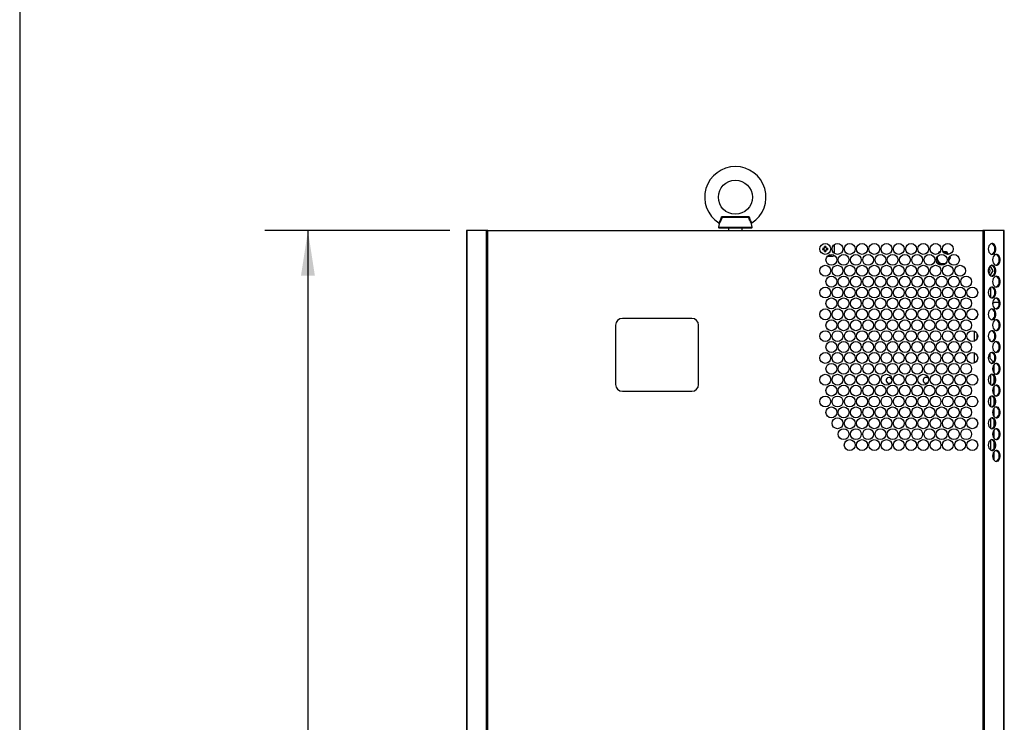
# Model space of a CAD drawing. Header units: millimetres. Extents: x 6 to 273, y 6 to 210.
# Tile 2 of 30: x 6 to 79, y 106 to 158. Entities that reach past the tile are written whole.
import ezdxf

# ---------------------------------------------------------------- set-up
doc = ezdxf.new("R2010")
doc.units = ezdxf.units.MM
doc.layers.add('DIMENSIONS', color=140, linetype='Continuous', lineweight=25)
doc.layers.add('TEXT', color=140, linetype='Continuous', lineweight=25)
doc.styles.add('SLDTEXTSTYLE0', font='TXT', dxfattribs={"width": 0.7})
doc.dimstyles.new('SLDDIMSTYLE0', dxfattribs={"dimtxt": 2.158008, "dimasz": 3.302, "dimexe": 0, "dimexo": 0.0625, "dimgap": 0.539502, "dimtad": 0, "dimtih": 1, "dimtoh": 1, "dimlfac": 10, "dimrnd": 1e-09, "dimzin": 4, "dimdsep": 46, "dimtxsty": 'SLDTEXTSTYLE0', "dimsah": 1, "dimcen": 0.09, "dimadec": 0, "dimazin": 1, "dimtfac": 1, "dimtofl": 0, "dimtmove": 0, "dimatfit": 3, "dimfxl": 0, "dimfrac": 2, "dimtolj": 1, "dimtzin": 12, "dimarcsym": 0})

# ---------------------------------------------------------------- blocks, each defined once
blk = doc.blocks.new('_D')
at = {"layer": 'DIMENSIONS'}
for p, q in [((37.938, 142.466), (24.342, 142.466)), ((27.517, 142.466), (27.517, 97.662)), ((23.413, 93.749), (22.688, 93.749)), ((22.688, 93.749), (22.688, 90.319)), ((31.621, 93.749), (32.345, 93.749)), ((32.345, 93.749), (32.345, 90.319)), ((22.688, 90.319), (23.413, 90.319)), ((27.517, 44.466), (27.517, 89.836)), ((32.345, 90.319), (31.621, 90.319)), ((37.938, 44.466), (24.342, 44.466))]:
    blk.add_line(p, q, dxfattribs=at)
for points in [[(27.517, 142.466), (27.009, 139.164), (28.025, 139.164)], [(27.517, 44.466), (28.025, 47.768), (27.009, 47.768)]]:
    blk.add_solid(points, dxfattribs=at)
at = {"layer": 'DIMENSIONS', "char_height": 2.1167, "attachment_point": 1, "style": 'SLDTEXTSTYLE0'}
for s, insert in [('980.0', (23.413, 96.961)), ('38.58', (23.413, 93.048))]:
    blk.add_mtext(s, dxfattribs=dict(at, insert=insert))

msp = doc.modelspace()

# ---------------------------------------------------------------- linework, layer by layer
for p, q in [((57.9654, 143.4634), (57.9869, 143.4693)), ((59.8234, 143.4693), (59.8448, 143.4634)), ((39.1551, 142.4663), (39.1551, 44.4663)), ((39.2079, 142.4663), (39.1551, 142.4663)), ((39.2079, 44.4663), (39.2079, 142.4663)), ((40.6024, 142.4663), (39.2079, 142.4663)), ((40.6024, 142.4663), (40.6024, 44.4663)), ((40.7297, 142.4663), (40.6024, 142.4663)), ((40.7297, 44.4663), (40.7297, 142.4663)), ((40.7297, 142.4663), (77.0806, 142.4663)), ((57.7094, 142.9737), (57.6655, 142.7249)), ((57.6655, 142.7249), (60.1448, 142.7249)), ((57.7147, 142.6663), (60.0955, 142.6663)), ((58.4051, 142.6663), (58.4051, 142.4663)), ((59.4051, 142.4663), (59.4051, 142.6663)), ((60.0955, 142.6663), (60.0956, 142.6663)), ((60.1448, 142.7249), (60.1009, 142.9737)), ((77.0806, 142.4663), (77.0806, 44.4663)), ((77.2079, 142.4663), (77.0806, 142.4663)), ((77.2079, 44.4663), (77.2079, 142.4663)), ((78.6024, 142.4663), (77.2079, 142.4663)), ((78.6024, 142.4663), (78.6024, 44.4663)), ((78.6551, 142.4663), (78.6024, 142.4663)), ((78.6551, 44.4663), (78.6551, 142.4663)), ((65.4264, 141.0648), (65.3193, 141.0648)), ((65.4342, 141.1804), (65.4345, 141.187)), ((65.4345, 141.0456), (65.4342, 141.0521)), ((65.4345, 141.187), (65.441, 141.1872)), ((65.441, 141.0453), (65.4345, 141.0456)), ((65.4536, 141.195), (65.4536, 141.3021)), ((65.5566, 141.3021), (65.5566, 141.195)), ((65.5566, 141.0375), (65.5566, 140.9304)), ((65.5693, 141.1872), (65.5758, 141.187)), ((65.5758, 141.0456), (65.5693, 141.0453)), ((65.5758, 141.187), (65.5761, 141.1804)), ((65.5761, 141.0521), (65.5758, 141.0456)), ((65.691, 141.0648), (65.5839, 141.0648)), ((66.1551, 141.4285), (66.1551, 140.804)), ((65.9551, 140.5663), (65.6429, 140.5663)), ((65.9551, 140.5663), (65.8264, 140.695)), ((66.0551, 140.5663), (65.9551, 140.5663)), ((66.1529, 140.664), (66.0551, 140.5663)), ((73.8925, 140.0113), (73.6651, 140.405)), ((73.7698, 140.2438), (73.6686, 140.419)), ((73.805, 140.7698), (73.8925, 140.9213)), ((73.8228, 140.7807), (73.8982, 140.9113)), ((73.8763, 140.8933), (73.8943, 140.9045)), ((73.8925, 140.9213), (73.9544, 140.9213)), ((73.8982, 140.9113), (73.9486, 140.9113)), ((73.906, 140.9113), (73.9248, 140.9213)), ((74.1559, 140.9213), (74.4178, 140.9213)), ((74.1617, 140.9113), (74.4121, 140.9113)), ((74.3855, 140.9213), (74.4043, 140.9113)), ((74.4121, 140.9113), (74.5244, 140.7167)), ((74.416, 140.9045), (74.434, 140.8933)), ((74.4178, 140.9213), (74.5355, 140.7174)), ((74.669, 140.4663), (74.5575, 140.2731)), ((74.6805, 140.4663), (74.5596, 140.2568)), ((74.6251, 140.5423), (74.669, 140.4663)), ((74.6315, 140.5513), (74.6805, 140.4663)), ((74.6644, 140.4942), (74.6651, 140.473)), ((74.6651, 140.4595), (74.6644, 140.4383)), ((73.8982, 140.0213), (73.7698, 140.2438)), ((73.8943, 140.028), (73.8763, 140.0392)), ((74.3139, 140.0113), (73.8925, 140.0113)), ((74.1551, 140.0213), (73.8982, 140.0213)), ((73.9248, 140.0113), (73.906, 140.0213)), ((74.3253, 140.0213), (74.1551, 140.0213)), ((77.8305, 139.5163), (77.6263, 139.8701)), ((77.6263, 139.1624), (77.8305, 139.5163)), ((77.6551, 137.5438), (77.6551, 138.2888)), ((77.7937, 137.1048), (77.9051, 137.2163)), ((77.9051, 137.2163), (78.2795, 137.2163)), ((55.7051, 136.0163), (50.6051, 136.0163)), ((76.4551, 135.9663), (76.6874, 136.1985)), ((76.4551, 135.9454), (76.4551, 135.9663)), ((50.1051, 135.5163), (50.1051, 131.1663)), ((56.2051, 131.1663), (56.2051, 135.5163)), ((76.4551, 134.3454), (76.4551, 135.0871)), ((76.6551, 134.5226), (76.6551, 134.9099)), ((77.6051, 134.4663), (77.5374, 134.4663)), ((77.6051, 134.3799), (77.6051, 134.4663)), ((76.4551, 132.7454), (76.4551, 133.4871)), ((77.6051, 133.0663), (77.6051, 133.4526)), ((77.8657, 132.8057), (77.6051, 133.0663)), ((77.9051, 131.9979), (77.9051, 132.6346)), ((77.6551, 131.1438), (77.6551, 131.8888)), ((77.9051, 131.2608), (77.9051, 131.7717)), ((77.9051, 130.3979), (77.9051, 131.0346)), ((50.6051, 130.6663), (55.7051, 130.6663)), ((77.6551, 129.5438), (77.6551, 130.2888)), ((77.9051, 129.6608), (77.9051, 130.1717)), ((77.9051, 128.7979), (77.9051, 129.4346)), ((77.6551, 127.9438), (77.6551, 128.6888)), ((77.9051, 128.0608), (77.9051, 128.5717)), ((77.9051, 127.1979), (77.9051, 127.8346)), ((77.6551, 126.3438), (77.6551, 127.0888)), ((77.9051, 126.4608), (77.9051, 126.9717)), ((77.9051, 125.5979), (77.9051, 126.2346))]:
    msp.add_line(p, q)
at = {"flags": 128}
for points in [[(65.3193, 141.1678), (65.3325, 141.1678), (65.3458, 141.1678), (65.3591, 141.1678), (65.3725, 141.1678), (65.3859, 141.1678), (65.3994, 141.1678), (65.4128, 141.1678), (65.4264, 141.1678)], [(65.4536, 140.9304), (65.4536, 140.9436), (65.4536, 140.9569), (65.4536, 140.9702), (65.4536, 140.9836), (65.4536, 140.997), (65.4536, 141.0105), (65.4536, 141.024), (65.4536, 141.0375)], [(65.5839, 141.1678), (65.5974, 141.1678), (65.6109, 141.1678), (65.6244, 141.1678), (65.6378, 141.1678), (65.6512, 141.1678), (65.6645, 141.1678), (65.6778, 141.1678), (65.691, 141.1678)], [(77.4754, 141.1163), (77.4879, 140.9984), (77.5245, 140.8909), (77.5818, 140.8035), (77.6549, 140.7439), (77.7371, 140.7174), (77.8211, 140.7263), (77.8996, 140.7698), (77.9655, 140.8442), (78.013, 140.9427), (78.0379, 141.0566), (78.0379, 141.1759), (78.013, 141.2898), (77.9655, 141.3883), (77.8996, 141.4627), (77.8211, 141.5062), (77.7371, 141.5151), (77.6549, 141.4886), (77.5818, 141.429), (77.5245, 141.3416), (77.4879, 141.2342), (77.4754, 141.1163)], [(74.5851, 140.4682), (74.5744, 140.3706), (74.5552, 140.3086)], [(77.7936, 140.3163), (77.8061, 140.1984), (77.8427, 140.0909), (77.9, 140.0035), (77.9731, 139.9439), (78.0553, 139.9174), (78.1393, 139.9263), (78.2178, 139.9698), (78.2837, 140.0442), (78.3312, 140.1427), (78.3561, 140.2566), (78.3561, 140.3759), (78.3312, 140.4898), (78.2837, 140.5883), (78.2178, 140.6627), (78.1393, 140.7062), (78.0553, 140.7151), (77.9731, 140.6886), (77.9, 140.629), (77.8427, 140.5416), (77.8061, 140.4342), (77.7936, 140.3163)], [(77.4754, 139.5163), (77.4879, 139.3984), (77.5245, 139.2909), (77.5818, 139.2035), (77.6549, 139.1439), (77.7371, 139.1174), (77.8211, 139.1263), (77.8996, 139.1698), (77.9655, 139.2442), (78.013, 139.3427), (78.0379, 139.4566), (78.0379, 139.5759), (78.013, 139.6898), (77.9655, 139.7883), (77.8996, 139.8627), (77.8211, 139.9062), (77.7371, 139.9151), (77.6549, 139.8886), (77.5818, 139.829), (77.5245, 139.7416), (77.4879, 139.6342), (77.4754, 139.5163)], [(77.7936, 138.7163), (77.8061, 138.5984), (77.8427, 138.4909), (77.9, 138.4035), (77.9731, 138.3439), (78.0553, 138.3174), (78.1393, 138.3263), (78.2178, 138.3698), (78.2837, 138.4442), (78.3312, 138.5427), (78.3561, 138.6566), (78.3561, 138.7759), (78.3312, 138.8898), (78.2837, 138.9883), (78.2178, 139.0627), (78.1393, 139.1062), (78.0553, 139.1151), (77.9731, 139.0886), (77.9, 139.029), (77.8427, 138.9416), (77.8061, 138.8342), (77.7936, 138.7163)], [(77.4754, 137.9163), (77.4879, 137.7984), (77.5245, 137.6909), (77.5818, 137.6035), (77.6549, 137.5439), (77.7371, 137.5174), (77.8211, 137.5263), (77.8996, 137.5698), (77.9655, 137.6442), (78.013, 137.7427), (78.0379, 137.8566), (78.0379, 137.9759), (78.013, 138.0898), (77.9655, 138.1883), (77.8996, 138.2627), (77.8211, 138.3062), (77.7371, 138.3151), (77.6549, 138.2886), (77.5818, 138.229), (77.5245, 138.1416), (77.4879, 138.0342), (77.4754, 137.9163)], [(77.7936, 137.1163), (77.8061, 136.9984), (77.8427, 136.8909), (77.9, 136.8035), (77.9731, 136.7439), (78.0553, 136.7174), (78.1393, 136.7263), (78.2178, 136.7698), (78.2837, 136.8442), (78.3312, 136.9427), (78.3561, 137.0566), (78.3561, 137.1759), (78.3312, 137.2898), (78.2837, 137.3883), (78.2178, 137.4627), (78.1393, 137.5062), (78.0553, 137.5151), (77.9731, 137.4886), (77.9, 137.429), (77.8427, 137.3416), (77.8061, 137.2342), (77.7936, 137.1163)], [(77.4754, 136.3163), (77.4879, 136.1984), (77.5245, 136.0909), (77.5818, 136.0035), (77.6549, 135.9439), (77.7371, 135.9174), (77.8211, 135.9263), (77.8996, 135.9698), (77.9655, 136.0442), (78.013, 136.1427), (78.0379, 136.2566), (78.0379, 136.3759), (78.013, 136.4898), (77.9655, 136.5883), (77.8996, 136.6627), (77.8211, 136.7062), (77.7371, 136.7151), (77.6549, 136.6886), (77.5818, 136.629), (77.5245, 136.5416), (77.4879, 136.4342), (77.4754, 136.3163)], [(77.7936, 135.5163), (77.8061, 135.3984), (77.8427, 135.2909), (77.9, 135.2035), (77.9731, 135.1439), (78.0553, 135.1174), (78.1393, 135.1263), (78.2178, 135.1698), (78.2837, 135.2442), (78.3312, 135.3427), (78.3561, 135.4566), (78.3561, 135.5759), (78.3312, 135.6898), (78.2837, 135.7883), (78.2178, 135.8627), (78.1393, 135.9062), (78.0553, 135.9151), (77.9731, 135.8886), (77.9, 135.829), (77.8427, 135.7416), (77.8061, 135.6342), (77.7936, 135.5163)], [(77.4754, 134.7163), (77.4879, 134.5984), (77.5245, 134.4909), (77.5818, 134.4035), (77.6549, 134.3439), (77.7371, 134.3174), (77.8211, 134.3263), (77.8996, 134.3698), (77.9655, 134.4442), (78.013, 134.5427), (78.0379, 134.6566), (78.0379, 134.7759), (78.013, 134.8898), (77.9655, 134.9883), (77.8996, 135.0627), (77.8211, 135.1062), (77.7371, 135.1151), (77.6549, 135.0886), (77.5818, 135.029), (77.5245, 134.9416), (77.4879, 134.8342), (77.4754, 134.7163)], [(77.7936, 133.9163), (77.8061, 133.7984), (77.8427, 133.6909), (77.9, 133.6035), (77.9731, 133.5439), (78.0553, 133.5174), (78.1393, 133.5263), (78.2178, 133.5698), (78.2837, 133.6442), (78.3312, 133.7427), (78.3561, 133.8566), (78.3561, 133.9759), (78.3312, 134.0898), (78.2837, 134.1883), (78.2178, 134.2627), (78.1393, 134.3062), (78.0553, 134.3151), (77.9731, 134.2886), (77.9, 134.229), (77.8427, 134.1416), (77.8061, 134.0342), (77.7936, 133.9163)], [(77.4754, 133.1163), (77.4879, 132.9984), (77.5245, 132.8909), (77.5818, 132.8035), (77.6549, 132.7439), (77.7371, 132.7174), (77.8211, 132.7263), (77.8996, 132.7698), (77.9655, 132.8442), (78.013, 132.9427), (78.0379, 133.0566), (78.0379, 133.1759), (78.013, 133.2898), (77.9655, 133.3883), (77.8996, 133.4627), (77.8211, 133.5062), (77.7371, 133.5151), (77.6549, 133.4886), (77.5818, 133.429), (77.5245, 133.3416), (77.4879, 133.2342), (77.4754, 133.1163)], [(77.7936, 132.3163), (77.8061, 132.1984), (77.8427, 132.0909), (77.9, 132.0035), (77.9731, 131.9439), (78.0553, 131.9174), (78.1393, 131.9263), (78.2178, 131.9698), (78.2837, 132.0442), (78.3312, 132.1427), (78.3561, 132.2566), (78.3561, 132.3759), (78.3312, 132.4898), (78.2837, 132.5883), (78.2178, 132.6627), (78.1393, 132.7062), (78.0553, 132.7151), (77.9731, 132.6886), (77.9, 132.629), (77.8427, 132.5416), (77.8061, 132.4342), (77.7936, 132.3163)], [(77.4754, 131.5163), (77.4879, 131.3984), (77.5245, 131.2909), (77.5818, 131.2035), (77.6549, 131.1439), (77.7371, 131.1174), (77.8211, 131.1263), (77.8996, 131.1698), (77.9655, 131.2442), (78.013, 131.3427), (78.0379, 131.4566), (78.0379, 131.5759), (78.013, 131.6898), (77.9655, 131.7883), (77.8996, 131.8627), (77.8211, 131.9062), (77.7371, 131.9151), (77.6549, 131.8886), (77.5818, 131.829), (77.5245, 131.7416), (77.4879, 131.6342), (77.4754, 131.5163)], [(73.0321, 131.2859), (72.9974, 131.2676), (72.9151, 131.2513)], [(77.7936, 130.7163), (77.8061, 130.5984), (77.8427, 130.4909), (77.9, 130.4035), (77.9731, 130.3439), (78.0553, 130.3174), (78.1393, 130.3263), (78.2178, 130.3698), (78.2837, 130.4442), (78.3312, 130.5427), (78.3561, 130.6566), (78.3561, 130.7759), (78.3312, 130.8898), (78.2837, 130.9883), (78.2178, 131.0627), (78.1393, 131.1062), (78.0553, 131.1151), (77.9731, 131.0886), (77.9, 131.029), (77.8427, 130.9416), (77.8061, 130.8342), (77.7936, 130.7163)], [(77.4754, 129.9163), (77.4879, 129.7984), (77.5245, 129.6909), (77.5818, 129.6035), (77.6549, 129.5439), (77.7371, 129.5174), (77.8211, 129.5263), (77.8996, 129.5698), (77.9655, 129.6442), (78.013, 129.7427), (78.0379, 129.8566), (78.0379, 129.9759), (78.013, 130.0898), (77.9655, 130.1883), (77.8996, 130.2627), (77.8211, 130.3062), (77.7371, 130.3151), (77.6549, 130.2886), (77.5818, 130.229), (77.5245, 130.1416), (77.4879, 130.0342), (77.4754, 129.9163)], [(77.7936, 129.1163), (77.8061, 128.9984), (77.8427, 128.8909), (77.9, 128.8035), (77.9731, 128.7439), (78.0553, 128.7174), (78.1393, 128.7263), (78.2178, 128.7698), (78.2837, 128.8442), (78.3312, 128.9427), (78.3561, 129.0566), (78.3561, 129.1759), (78.3312, 129.2898), (78.2837, 129.3883), (78.2178, 129.4627), (78.1393, 129.5062), (78.0553, 129.5151), (77.9731, 129.4886), (77.9, 129.429), (77.8427, 129.3416), (77.8061, 129.2342), (77.7936, 129.1163)], [(77.4754, 128.3163), (77.4879, 128.1984), (77.5245, 128.0909), (77.5818, 128.0035), (77.6549, 127.9439), (77.7371, 127.9174), (77.8211, 127.9263), (77.8996, 127.9698), (77.9655, 128.0442), (78.013, 128.1427), (78.0379, 128.2566), (78.0379, 128.3759), (78.013, 128.4898), (77.9655, 128.5883), (77.8996, 128.6627), (77.8211, 128.7062), (77.7371, 128.7151), (77.6549, 128.6886), (77.5818, 128.629), (77.5245, 128.5416), (77.4879, 128.4342), (77.4754, 128.3163)], [(77.7936, 127.5163), (77.8061, 127.3984), (77.8427, 127.2909), (77.9, 127.2035), (77.9731, 127.1439), (78.0553, 127.1174), (78.1393, 127.1263), (78.2178, 127.1698), (78.2837, 127.2442), (78.3312, 127.3427), (78.3561, 127.4566), (78.3561, 127.5759), (78.3312, 127.6898), (78.2837, 127.7883), (78.2178, 127.8627), (78.1393, 127.9062), (78.0553, 127.9151), (77.9731, 127.8886), (77.9, 127.829), (77.8427, 127.7416), (77.8061, 127.6342), (77.7936, 127.5163)], [(77.4754, 126.7163), (77.4879, 126.5984), (77.5245, 126.4909), (77.5818, 126.4035), (77.6549, 126.3439), (77.7371, 126.3174), (77.8211, 126.3263), (77.8996, 126.3698), (77.9655, 126.4442), (78.013, 126.5427), (78.0379, 126.6566), (78.0379, 126.7759), (78.013, 126.8898), (77.9655, 126.9883), (77.8996, 127.0627), (77.8211, 127.1062), (77.7371, 127.1151), (77.6549, 127.0886), (77.5818, 127.029), (77.5245, 126.9416), (77.4879, 126.8342), (77.4754, 126.7163)], [(77.7936, 125.9163), (77.8061, 125.7984), (77.8427, 125.6909), (77.9, 125.6035), (77.9731, 125.5439), (78.0553, 125.5174), (78.1393, 125.5263), (78.2178, 125.5698), (78.2837, 125.6442), (78.3312, 125.7427), (78.3561, 125.8566), (78.3561, 125.9759), (78.3312, 126.0898), (78.2837, 126.1883), (78.2178, 126.2627), (78.1393, 126.3062), (78.0553, 126.3151), (77.9731, 126.2886), (77.9, 126.229), (77.8427, 126.1416), (77.8061, 126.0342), (77.7936, 125.9163)]]:
    msp.add_lwpolyline(points, dxfattribs=at)
for centre, radius in [((58.9051, 144.9163), 1.25), ((65.5051, 141.1163), 0.4), ((66.4051, 141.1163), 0.4), ((67.3051, 141.1163), 0.4), ((68.2051, 141.1163), 0.4), ((69.1051, 141.1163), 0.4), ((70.0051, 141.1163), 0.4), ((70.9051, 141.1163), 0.4), ((71.8051, 141.1163), 0.4), ((72.7051, 141.1163), 0.4), ((73.6051, 141.1163), 0.4), ((74.5051, 141.1163), 0.4), ((65.9551, 140.3163), 0.4), ((66.8551, 140.3163), 0.4), ((67.7551, 140.3163), 0.4), ((68.6551, 140.3163), 0.4), ((69.5551, 140.3163), 0.4), ((70.4551, 140.3163), 0.4), ((71.3551, 140.3163), 0.4), ((72.2551, 140.3163), 0.4), ((73.1551, 140.3163), 0.4), ((74.0551, 140.3163), 0.4), ((74.9551, 140.3163), 0.4), ((65.5051, 139.5163), 0.4), ((66.4051, 139.5163), 0.4), ((67.3051, 139.5163), 0.4), ((68.2051, 139.5163), 0.4), ((69.1051, 139.5163), 0.4), ((70.0051, 139.5163), 0.4), ((70.9051, 139.5163), 0.4), ((71.8051, 139.5163), 0.4), ((72.7051, 139.5163), 0.4), ((73.6051, 139.5163), 0.4), ((74.5051, 139.5163), 0.4), ((75.4051, 139.5163), 0.4), ((65.9551, 138.7163), 0.4), ((66.8551, 138.7163), 0.4), ((67.7551, 138.7163), 0.4), ((68.6551, 138.7163), 0.4), ((69.5551, 138.7163), 0.4), ((70.4551, 138.7163), 0.4), ((71.3551, 138.7163), 0.4), ((72.2551, 138.7163), 0.4), ((73.1551, 138.7163), 0.4), ((74.0551, 138.7163), 0.4), ((74.9551, 138.7163), 0.4), ((75.8551, 138.7163), 0.4), ((65.5051, 137.9163), 0.4), ((66.4051, 137.9163), 0.4), ((67.3051, 137.9163), 0.4), ((68.2051, 137.9163), 0.4), ((69.1051, 137.9163), 0.4), ((70.0051, 137.9163), 0.4), ((70.9051, 137.9163), 0.4), ((71.8051, 137.9163), 0.4), ((72.7051, 137.9163), 0.4), ((73.6051, 137.9163), 0.4), ((74.5051, 137.9163), 0.4), ((75.4051, 137.9163), 0.4), ((76.3051, 137.9163), 0.4), ((65.9551, 137.1163), 0.4), ((66.8551, 137.1163), 0.4), ((67.7551, 137.1163), 0.4), ((68.6551, 137.1163), 0.4), ((69.5551, 137.1163), 0.4), ((70.4551, 137.1163), 0.4), ((71.3551, 137.1163), 0.4), ((72.2551, 137.1163), 0.4), ((73.1551, 137.1163), 0.4), ((74.0551, 137.1163), 0.4), ((74.9551, 137.1163), 0.4), ((75.8551, 137.1163), 0.4), ((65.5051, 136.3163), 0.4), ((66.4051, 136.3163), 0.4), ((67.3051, 136.3163), 0.4), ((68.2051, 136.3163), 0.4), ((69.1051, 136.3163), 0.4), ((70.0051, 136.3163), 0.4), ((70.9051, 136.3163), 0.4), ((71.8051, 136.3163), 0.4), ((72.7051, 136.3163), 0.4), ((73.6051, 136.3163), 0.4), ((74.5051, 136.3163), 0.4), ((75.4051, 136.3163), 0.4), ((76.3051, 136.3163), 0.4), ((65.9551, 135.5163), 0.4), ((66.8551, 135.5163), 0.4), ((67.7551, 135.5163), 0.4), ((68.6551, 135.5163), 0.4), ((69.5551, 135.5163), 0.4), ((70.4551, 135.5163), 0.4), ((71.3551, 135.5163), 0.4), ((72.2551, 135.5163), 0.4), ((73.1551, 135.5163), 0.4), ((74.0551, 135.5163), 0.4), ((74.9551, 135.5163), 0.4), ((75.8551, 135.5163), 0.4), ((65.5051, 134.7163), 0.4), ((66.4051, 134.7163), 0.4), ((67.3051, 134.7163), 0.4), ((68.2051, 134.7163), 0.4), ((69.1051, 134.7163), 0.4), ((70.0051, 134.7163), 0.4), ((70.9051, 134.7163), 0.4), ((71.8051, 134.7163), 0.4), ((72.7051, 134.7163), 0.4), ((73.6051, 134.7163), 0.4), ((74.5051, 134.7163), 0.4), ((75.4051, 134.7163), 0.4), ((76.3051, 134.7163), 0.4), ((65.9551, 133.9163), 0.4), ((66.8551, 133.9163), 0.4), ((67.7551, 133.9163), 0.4), ((68.6551, 133.9163), 0.4), ((69.5551, 133.9163), 0.4), ((70.4551, 133.9163), 0.4), ((71.3551, 133.9163), 0.4), ((72.2551, 133.9163), 0.4), ((73.1551, 133.9163), 0.4), ((74.0551, 133.9163), 0.4), ((74.9551, 133.9163), 0.4), ((75.8551, 133.9163), 0.4), ((65.5051, 133.1163), 0.4), ((66.4051, 133.1163), 0.4), ((67.3051, 133.1163), 0.4), ((68.2051, 133.1163), 0.4), ((69.1051, 133.1163), 0.4), ((70.0051, 133.1163), 0.4), ((70.9051, 133.1163), 0.4), ((71.8051, 133.1163), 0.4), ((72.7051, 133.1163), 0.4), ((73.6051, 133.1163), 0.4), ((74.5051, 133.1163), 0.4), ((75.4051, 133.1163), 0.4), ((76.3051, 133.1163), 0.4), ((65.9551, 132.3163), 0.4), ((66.8551, 132.3163), 0.4), ((67.7551, 132.3163), 0.4), ((68.6551, 132.3163), 0.4), ((69.5551, 132.3163), 0.4), ((70.4551, 132.3163), 0.4), ((71.3551, 132.3163), 0.4), ((72.2551, 132.3163), 0.4), ((73.1551, 132.3163), 0.4), ((74.0551, 132.3163), 0.4), ((74.9551, 132.3163), 0.4), ((75.8551, 132.3163), 0.4), ((65.5051, 131.5163), 0.4), ((66.4051, 131.5163), 0.4), ((67.3051, 131.5163), 0.4), ((68.2051, 131.5163), 0.4), ((69.1051, 131.5163), 0.4), ((70.0051, 131.5163), 0.4), ((70.9051, 131.5163), 0.4), ((71.8051, 131.5163), 0.4), ((72.7051, 131.5163), 0.4), ((73.6051, 131.5163), 0.4), ((74.5051, 131.5163), 0.4), ((75.4051, 131.5163), 0.4), ((76.3051, 131.5163), 0.4), ((65.9551, 130.7163), 0.4), ((66.8551, 130.7163), 0.4), ((67.7551, 130.7163), 0.4), ((68.6551, 130.7163), 0.4), ((69.5551, 130.7163), 0.4), ((70.4551, 130.7163), 0.4), ((71.3551, 130.7163), 0.4), ((72.2551, 130.7163), 0.4), ((73.1551, 130.7163), 0.4), ((74.0551, 130.7163), 0.4), ((74.9551, 130.7163), 0.4), ((75.8551, 130.7163), 0.4), ((65.5051, 129.9163), 0.4), ((66.4051, 129.9163), 0.4), ((67.3051, 129.9163), 0.4), ((68.2051, 129.9163), 0.4), ((69.1051, 129.9163), 0.4), ((70.0051, 129.9163), 0.4), ((70.9051, 129.9163), 0.4), ((71.8051, 129.9163), 0.4), ((72.7051, 129.9163), 0.4), ((73.6051, 129.9163), 0.4), ((74.5051, 129.9163), 0.4), ((75.4051, 129.9163), 0.4), ((76.3051, 129.9163), 0.4), ((65.9551, 129.1163), 0.4), ((66.8551, 129.1163), 0.4), ((67.7551, 129.1163), 0.4), ((68.6551, 129.1163), 0.4), ((69.5551, 129.1163), 0.4), ((70.4551, 129.1163), 0.4), ((71.3551, 129.1163), 0.4), ((72.2551, 129.1163), 0.4), ((73.1551, 129.1163), 0.4), ((74.0551, 129.1163), 0.4), ((74.9551, 129.1163), 0.4), ((75.8551, 129.1163), 0.4), ((66.4051, 128.3163), 0.4), ((67.3051, 128.3163), 0.4), ((68.2051, 128.3163), 0.4), ((69.1051, 128.3163), 0.4), ((70.0051, 128.3163), 0.4), ((70.9051, 128.3163), 0.4), ((71.8051, 128.3163), 0.4), ((72.7051, 128.3163), 0.4), ((73.6051, 128.3163), 0.4), ((74.5051, 128.3163), 0.4), ((75.4051, 128.3163), 0.4), ((76.3051, 128.3163), 0.4), ((66.8551, 127.5163), 0.4), ((67.7551, 127.5163), 0.4), ((68.6551, 127.5163), 0.4), ((69.5551, 127.5163), 0.4), ((70.4551, 127.5163), 0.4), ((71.3551, 127.5163), 0.4), ((72.2551, 127.5163), 0.4), ((73.1551, 127.5163), 0.4), ((74.0551, 127.5163), 0.4), ((74.9551, 127.5163), 0.4), ((75.8551, 127.5163), 0.4), ((67.3051, 126.7163), 0.4), ((68.2051, 126.7163), 0.4), ((69.1051, 126.7163), 0.4), ((70.0051, 126.7163), 0.4), ((70.9051, 126.7163), 0.4), ((71.8051, 126.7163), 0.4), ((72.7051, 126.7163), 0.4), ((73.6051, 126.7163), 0.4), ((74.5051, 126.7163), 0.4), ((75.4051, 126.7163), 0.4), ((76.3051, 126.7163), 0.4)]:
    msp.add_circle(centre, radius)
for centre, radius, start, end in [((58.9051, 144.9163), 2.25, 302.767096, 237.232479), ((57.7147, 142.7163), 0.05, 169.999989, 270.00006), ((60.0956, 142.7163), 0.05, 269.99994, 10.000011), ((65.5051, 141.1163), 0.1929, 164.514095, 195.485905), ((65.5051, 141.1163), 0.117, 153.885212, 206.114788), ((65.5051, 141.1163), 0.1929, 74.514095, 105.485905), ((65.5051, 141.1163), 0.117, 63.885212, 116.114788), ((65.5051, 141.1163), 0.117, 243.885212, 296.114788), ((65.5051, 141.1163), 0.117, 333.885212, 26.114788), ((65.5051, 141.1163), 0.1929, 344.514095, 15.485905), ((77.6033, 141.163), 0.37, 352.743592, 71.152527), ((77.5928, 141.0761), 0.3796, 290.026509, 6.077372), ((65.5051, 141.1163), 0.1929, 254.514095, 285.485905), ((74.1551, 140.4663), 0.445, 172.385306, 300.234559), ((74.1551, 140.4663), 0.43, 168.039743, 304.580123), ((74.1551, 140.4663), 0.445, 34.242366, 90), ((74.1551, 140.4663), 0.43, 35.548748, 87.84974), ((74.1551, 140.4663), 0.445, 334.62713, 4.133559), ((77.9215, 140.363), 0.37, 352.743592, 71.152527), ((77.911, 140.2761), 0.3796, 290.026509, 6.077372), ((77.3051, 139.5163), 0.2, 332.710616, 27.289384), ((77.3051, 139.5163), 0.3, 315.211411, 44.788589), ((77.6033, 139.563), 0.37, 352.743592, 71.152527), ((77.5928, 139.4761), 0.3796, 290.026509, 6.077372), ((77.9215, 138.763), 0.37, 352.743592, 71.152527), ((77.6033, 137.963), 0.37, 352.743592, 71.152527), ((77.911, 138.6761), 0.3796, 290.026509, 6.077372), ((77.5928, 137.8761), 0.3796, 290.026509, 6.077372), ((77.9215, 137.163), 0.37, 352.743592, 71.152527), ((77.6033, 136.363), 0.37, 352.743592, 71.152527), ((77.911, 137.0761), 0.3796, 290.026509, 6.077372), ((50.6051, 135.5163), 0.5, 90, 180), ((55.7051, 135.5163), 0.5, 0, 90), ((77.5928, 136.2761), 0.3796, 290.026509, 6.077372), ((77.9215, 135.563), 0.37, 352.743592, 71.152527), ((77.911, 135.4761), 0.3796, 290.026509, 6.077372), ((77.6033, 134.763), 0.37, 352.743592, 71.152527), ((77.5928, 134.6761), 0.3796, 290.026509, 6.077372), ((77.9215, 133.963), 0.37, 352.743592, 71.152527), ((77.911, 133.8761), 0.3796, 290.026509, 6.077372), ((77.6033, 133.163), 0.37, 352.743592, 71.152527), ((77.5928, 133.0761), 0.3796, 290.026509, 6.077372), ((77.9215, 132.363), 0.37, 352.743592, 71.152527), ((70.1951, 131.4663), 0.215, 12.403433, 270), ((72.9151, 131.4663), 0.215, 30.248385, 270), ((77.6033, 131.563), 0.37, 352.743592, 71.152527), ((77.911, 132.2761), 0.3796, 290.026509, 6.077372), ((50.6051, 131.1663), 0.5, 180, 270), ((55.7051, 131.1663), 0.5, 270, 0), ((70.1951, 131.4663), 0.215, 270, 318.109441), ((77.5928, 131.4761), 0.3796, 290.026509, 6.077372), ((77.9215, 130.763), 0.37, 352.743592, 71.152527), ((77.6033, 129.963), 0.37, 352.743592, 71.152527), ((77.911, 130.6761), 0.3796, 290.026509, 6.077372), ((77.5928, 129.8761), 0.3796, 290.026509, 6.077372), ((77.9215, 129.163), 0.37, 352.743592, 71.152527), ((77.6033, 128.363), 0.37, 352.743592, 71.152527), ((77.911, 129.0761), 0.3796, 290.026509, 6.077372), ((77.5928, 128.2761), 0.3796, 290.026509, 6.077372), ((77.9215, 127.563), 0.37, 352.743592, 71.152527), ((77.911, 127.4761), 0.3796, 290.026509, 6.077372), ((77.6033, 126.763), 0.37, 352.743592, 71.152527), ((77.5928, 126.6761), 0.3796, 290.026509, 6.077372), ((77.9215, 125.963), 0.37, 352.743592, 71.152527), ((77.911, 125.8761), 0.3796, 290.026509, 6.077372)]:
    msp.add_arc(centre, radius, start, end)
for points, knots in [([(57.6872, 143.0244), (57.6872, 143.0245), (57.6874, 143.0247), (57.6883, 143.026), (57.6899, 143.0282), (57.6924, 143.0317), (57.6974, 143.0386), (57.706, 143.0508), (57.718, 143.0685), (57.7349, 143.0942), (57.7545, 143.1257), (57.7762, 143.1643), (57.7932, 143.1965), (57.8098, 143.2308), (57.8253, 143.2661), (57.8389, 143.3008), (57.8508, 143.3346), (57.8615, 143.3688), (57.8711, 143.4031), (57.8764, 143.4263), (57.879, 143.4377)], [0, 0, 0, 0, 0.0302435, 0.0612568, 0.0930401, 0.1255937, 0.1682179, 0.2510317, 0.3220355, 0.3763255, 0.5012627, 0.5664885, 0.6260851, 0.6903416, 0.7506831, 0.8028964, 0.853855, 0.9036395, 0.9523287, 1, 1, 1, 1]), ([(57.9196, 143.4249), (57.9174, 143.4163), (57.913, 143.3994), (57.9061, 143.3746), (57.8989, 143.3508), (57.8886, 143.3187), (57.8742, 143.2786), (57.8504, 143.2202), (57.8198, 143.1554), (57.7848, 143.0913), (57.7535, 143.0395), (57.7335, 143.0091), (57.722, 142.992), (57.7161, 142.9835), (57.7122, 142.9778), (57.7098, 142.9744), (57.7095, 142.9739), (57.7094, 142.9737)], [0, 0, 0, 0, 0.0336743, 0.0663157, 0.0979815, 0.128735, 0.1969498, 0.2656469, 0.3864815, 0.5092528, 0.6304561, 0.7533333, 0.8070686, 0.8612913, 0.9074241, 0.9536117, 1, 1, 1, 1]), ([(57.879, 143.4377), (57.8795, 143.4401), (57.8806, 143.4449), (57.8831, 143.4518), (57.8863, 143.4585), (57.8901, 143.4651), (57.8947, 143.4716), (57.8996, 143.4778), (57.9055, 143.4837), (57.9187, 143.4944), (57.9353, 143.5039), (57.9556, 143.5086), (57.9697, 143.5101), (57.9793, 143.5104), (57.9839, 143.5105)], [0, 0, 0, 0, 0.053133, 0.106139, 0.1594953, 0.2136604, 0.2711594, 0.3291687, 0.3858168, 0.4514583, 0.6950486, 0.7903084, 0.901509, 1, 1, 1, 1]), ([(57.879, 143.4377), (57.887, 143.4357), (57.8955, 143.4333), (57.91, 143.4287), (57.9159, 143.4266), (57.9196, 143.4249)], [0, 0, 0, 0, 0.5, 0.5, 1, 1, 1, 1]), ([(57.9652, 143.4634), (57.9629, 143.4627), (57.9584, 143.4614), (57.9519, 143.4587), (57.9432, 143.4541), (57.9336, 143.4469), (57.9246, 143.4365), (57.9212, 143.4286), (57.9196, 143.4249)], [0, 0, 0, 0, 0.1158544, 0.2286916, 0.3385338, 0.5867929, 0.8067437, 1, 1, 1, 1]), ([(59.8907, 143.4249), (59.8434, 143.4249), (59.7841, 143.4249), (59.6455, 143.4249), (59.5663, 143.4249), (59.3937, 143.4249), (59.3004, 143.4249), (59.1064, 143.4249), (59.0058, 143.4249), (58.8045, 143.4249), (58.7039, 143.4249), (58.5099, 143.4249), (58.4166, 143.4249), (58.244, 143.4249), (58.1648, 143.4249), (58.0262, 143.4249), (57.9669, 143.4249), (57.9196, 143.4249)], [0, 0, 0, 0, 0.125, 0.125, 0.25, 0.25, 0.375, 0.375, 0.5, 0.5, 0.625, 0.625, 0.75, 0.75, 0.875, 0.875, 1, 1, 1, 1]), ([(57.9877, 143.4663), (57.9838, 143.4661), (57.9763, 143.4659), (57.9689, 143.4642), (57.9652, 143.4634)], [0, 0, 0, 0, 0.50936428, 1, 1, 1, 1]), ([(57.9839, 143.5105), (57.9839, 143.505), (57.9841, 143.4992), (57.9845, 143.4883), (57.9848, 143.4831), (57.9855, 143.4747), (57.9859, 143.4714), (57.9868, 143.4672), (57.9873, 143.4663), (57.9877, 143.4663)], [0, 0, 0, 0, 0.25, 0.25, 0.5, 0.5, 0.75, 0.75, 1, 1, 1, 1]), ([(57.9839, 143.5105), (57.9991, 143.5098), (58.0296, 143.5084), (58.0752, 143.5064), (58.1207, 143.5045), (58.166, 143.5025), (58.2348, 143.4997), (58.326, 143.4962), (58.4812, 143.4908), (58.6732, 143.4859), (58.8295, 143.4844), (58.9439, 143.4844), (59.0223, 143.4848), (59.1384, 143.4863), (59.2548, 143.4889), (59.3693, 143.4922), (59.4844, 143.4962), (59.5855, 143.5001), (59.6745, 143.5038), (59.7503, 143.5071), (59.801, 143.5093), (59.8264, 143.5105)], [0, 0, 0, 0, 0.024722, 0.049408, 0.0740679, 0.0987126, 0.1233541, 0.1863647, 0.2478708, 0.3777443, 0.4999645, 0.4999733, 0.5625539, 0.6264634, 0.6881292, 0.7521268, 0.8136443, 0.8766463, 0.9177168, 0.9588178, 1, 1, 1, 1]), ([(59.8226, 143.4663), (59.8179, 143.4663), (59.8083, 143.4663), (59.7933, 143.4663), (59.7777, 143.4663), (59.7591, 143.4663), (59.731, 143.4663), (59.6831, 143.4663), (59.6137, 143.4663), (59.5272, 143.4663), (59.4494, 143.4663), (59.3845, 143.4663), (59.3179, 143.4663), (59.2317, 143.4663), (59.1071, 143.4663), (58.9606, 143.4663), (58.7945, 143.4663), (58.6582, 143.4663), (58.5654, 143.4663), (58.5137, 143.4663), (58.4818, 143.4663), (58.4557, 143.4663), (58.4337, 143.4663), (58.409, 143.4663), (58.3817, 143.4663), (58.3521, 143.4663), (58.3202, 143.4663), (58.2864, 143.4663), (58.2509, 143.4663), (58.2141, 143.4663), (58.1761, 143.4663), (58.1375, 143.4663), (58.0987, 143.4663), (58.0603, 143.4663), (58.0225, 143.4663), (57.9995, 143.4663), (57.9877, 143.4663)], [0, 0, 0, 0, 0.0125117, 0.0250232, 0.0375346, 0.0500458, 0.0680651, 0.0999596, 0.1499697, 0.1999793, 0.2500224, 0.2750889, 0.3000583, 0.3499586, 0.400091, 0.4749101, 0.549962, 0.6248944, 0.6624483, 0.6816401, 0.6998667, 0.7094363, 0.7204975, 0.7330501, 0.7470942, 0.7626296, 0.7796564, 0.7981745, 0.8181839, 0.8396844, 0.8626761, 0.8871589, 0.9131328, 0.9405976, 0.9695534, 1, 1, 1, 1]), ([(59.8264, 143.5105), (59.8264, 143.505), (59.8263, 143.4992), (59.8258, 143.4883), (59.8255, 143.4831), (59.8248, 143.4747), (59.8244, 143.4714), (59.8235, 143.4672), (59.823, 143.4663), (59.8226, 143.4663)], [0, 0, 0, 0, 0.25, 0.25, 0.5, 0.5, 0.75, 0.75, 1, 1, 1, 1]), ([(59.8451, 143.4634), (59.8427, 143.464), (59.8378, 143.4651), (59.8303, 143.4661), (59.8252, 143.4662), (59.8226, 143.4663)], [0, 0, 0, 0, 0.32499216, 0.65832091, 1, 1, 1, 1]), ([(59.8264, 143.5105), (59.8298, 143.5105), (59.8364, 143.5107), (59.8461, 143.5099), (59.8593, 143.5078), (59.8768, 143.5025), (59.895, 143.4923), (59.9096, 143.4795), (59.9197, 143.4664), (59.9273, 143.4524), (59.93, 143.4426), (59.9313, 143.4377)], [0, 0, 0, 0, 0.0721708, 0.1428019, 0.2124093, 0.360814, 0.5365929, 0.6584715, 0.779378, 0.8909334, 1, 1, 1, 1]), ([(59.8907, 143.4249), (59.89, 143.4267), (59.8886, 143.4305), (59.8855, 143.4359), (59.8816, 143.4412), (59.8767, 143.4463), (59.871, 143.4512), (59.8639, 143.4559), (59.8552, 143.4603), (59.8485, 143.4623), (59.8451, 143.4634)], [0, 0, 0, 0, 0.0935081, 0.193403, 0.2999933, 0.4135117, 0.5341267, 0.6619525, 0.8275865, 1, 1, 1, 1]), ([(59.9313, 143.4377), (59.9228, 143.4355), (59.914, 143.4331), (59.8996, 143.4285), (59.8941, 143.4265), (59.8907, 143.4249)], [0, 0, 0, 0, 0.5, 0.5, 1, 1, 1, 1]), ([(60.1009, 142.9737), (60.1009, 142.9738), (60.1008, 142.974), (60.0999, 142.9752), (60.0986, 142.9771), (60.0967, 142.9798), (60.0943, 142.9832), (60.0915, 142.9874), (60.0881, 142.9923), (60.0843, 142.998), (60.075, 143.0119), (60.0566, 143.0398), (60.025, 143.0921), (59.9895, 143.1572), (59.9585, 143.2235), (59.9343, 143.2834), (59.9174, 143.3311), (59.9028, 143.3784), (59.8948, 143.4091), (59.8907, 143.4249)], [0, 0, 0, 0, 0.0278874, 0.0555911, 0.0831417, 0.1105702, 0.1379084, 0.1651882, 0.1924422, 0.2197032, 0.2470038, 0.3703214, 0.4920723, 0.6168671, 0.7396566, 0.8098592, 0.8797614, 0.9381054, 1, 1, 1, 1]), ([(59.9313, 143.4377), (59.933, 143.4303), (59.9363, 143.4154), (59.942, 143.3933), (59.9481, 143.3713), (59.9568, 143.3427), (59.9687, 143.3078), (59.984, 143.2684), (60.0005, 143.2308), (60.0229, 143.1844), (60.0511, 143.1333), (60.0754, 143.0942), (60.0923, 143.0685), (60.1043, 143.0508), (60.1129, 143.0386), (60.1182, 143.0312), (60.1211, 143.0272), (60.1228, 143.0248), (60.123, 143.0246), (60.1231, 143.0244)], [0, 0, 0, 0, 0.0308648, 0.0619411, 0.0932486, 0.1248076, 0.1858756, 0.2493628, 0.3096964, 0.373979, 0.4986745, 0.6236294, 0.6779767, 0.7489415, 0.831559, 0.8743973, 0.9176249, 0.9594923, 1, 1, 1, 1]), ([(57.7094, 142.9737), (57.711, 142.9828), (57.71, 142.9932), (57.7019, 143.0116), (57.6949, 143.0194), (57.6872, 143.0244)], [0, 0, 0, 0, 0.5, 0.5, 1, 1, 1, 1]), ([(60.1009, 142.9737), (60.0993, 142.9828), (60.1003, 142.9932), (60.1084, 143.0116), (60.1154, 143.0194), (60.1231, 143.0244)], [0, 0, 0, 0, 0.5, 0.5, 1, 1, 1, 1])]:
    msp.add_open_spline(points, degree=3, knots=knots)
for points in [[(65.4342, 141.1804), (65.434, 141.1752), (65.431, 141.1703), (65.4264, 141.1678)], [(65.4264, 141.0648), (65.431, 141.0623), (65.434, 141.0573), (65.4342, 141.0521)], [(65.441, 141.1872), (65.4462, 141.1874), (65.4512, 141.1904), (65.4536, 141.195)], [(65.441, 141.0453), (65.4462, 141.0452), (65.4512, 141.0421), (65.4536, 141.0375)], [(65.5693, 141.1872), (65.5641, 141.1874), (65.5591, 141.1904), (65.5566, 141.195)], [(65.5566, 141.0375), (65.5591, 141.0421), (65.5641, 141.0452), (65.5693, 141.0453)], [(65.5839, 141.1678), (65.5793, 141.1703), (65.5763, 141.1752), (65.5761, 141.1804)], [(65.5761, 141.0521), (65.5763, 141.0573), (65.5793, 141.0623), (65.5839, 141.0648)]]:
    msp.add_open_spline(points, degree=3)
at = {"layer": 'TEXT'}
msp.add_line((6.35, 209.55), (6.35, 6.35), dxfattribs=at)

# ---------------------------------------------------------------- dimensions: what is measured, and where the dimension line sits
at = {"layer": 'DIMENSIONS'}
dim = msp.add_linear_dim(base=(27.5165, 44.4663), p1=(39.2079, 142.4663), p2=(39.2079, 44.4663), angle=90, dimstyle='SLDDIMSTYLE0', dxfattribs=at)
dim.commit()
dim.dimension.update_dxf_attribs({"geometry": '_D', "text_midpoint": (27.5165, 93.749), "dimtype": 160})

doc.saveas('drawing.dxf')
